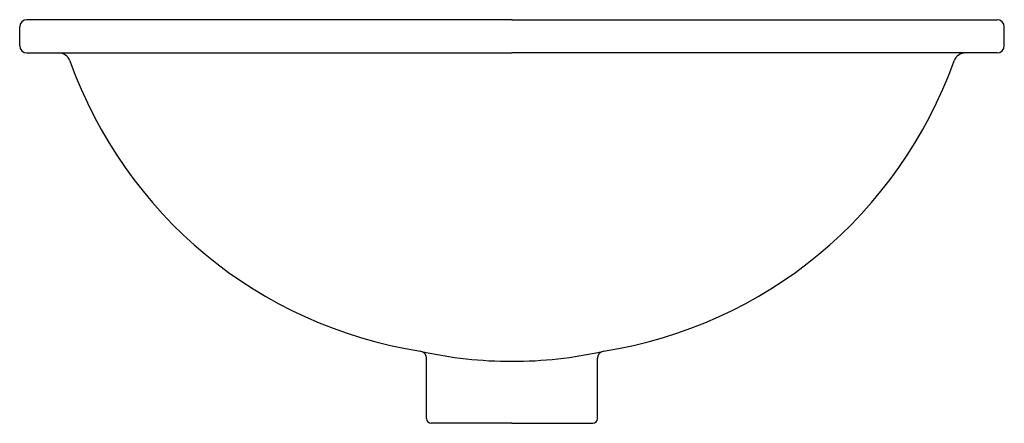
# Model space of a CAD drawing. Header units: millimetres. Extents: x -0.207 to 0.208, y -0.085 to 0.085.
import ezdxf

# ---------------------------------------------------------------- set-up
doc = ezdxf.new("R2010")
doc.units = ezdxf.units.MM
doc.layers.add('BLOCKS', color=3, linetype='Continuous')

msp = doc.modelspace()

# ---------------------------------------------------------------- linework, layer by layer
at = {"layer": 'BLOCKS'}
for p, q in [((2.842170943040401e-16, 0.085), (-0.2044999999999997, 0.085)), ((0, 0.085), (0.2045000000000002, 0.085)), ((-0.2074999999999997, 0.07399999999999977), (-0.2074999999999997, 0.08199999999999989)), ((0.2075, 0.07399999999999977), (0.2075, 0.08199999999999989)), ((-0.2044999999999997, 0.07100000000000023), (-0.1910604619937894, 0.07100000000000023)), ((-0.1910604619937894, 0.07100000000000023), (0, 0.07099999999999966)), ((0.1910604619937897, 0.07099999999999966), (0, 0.07099999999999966)), ((0.2045000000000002, 0.07099999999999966), (0.1910604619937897, 0.07099999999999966)), ((-0.03599999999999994, -0.08300000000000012), (-0.03599999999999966, -0.0575875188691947)), ((0.03600000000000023, -0.08300000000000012), (0.03599999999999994, -0.0575875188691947)), ((-0.02799999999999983, -0.085), (-0.03399999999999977, -0.085)), ((0, -0.085), (-0.02799999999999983, -0.085)), ((0, -0.085), (0.02800000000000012, -0.085)), ((0.02800000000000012, -0.085), (0.03400000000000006, -0.085))]:
    msp.add_line(p, q, dxfattribs=at)
for centre, radius, start, end in [((-0.2044999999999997, 0.08199999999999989), 0.003, 90, 180), ((0.2045000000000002, 0.08199999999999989), 0.003, 0, 90), ((-0.2044999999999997, 0.07399999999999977), 0.003, 180, 270), ((-0.1910604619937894, 0.06600000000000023), 0.005, 19.62460454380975, 90), ((0.1910604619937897, 0.06599999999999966), 0.005, 90, 160.3753954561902), ((0.2045000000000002, 0.07399999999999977), 0.003, 270, 0), ((-0.009742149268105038, 0.1306522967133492), 0.1875, 199.6246045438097, 261.1652878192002), ((0.009742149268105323, 0.1306522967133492), 0.1875, 278.8347121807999, 340.3753954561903), ((0, 0.1173013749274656), 0.1761910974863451, 257.3652267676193, 270), ((-0.03899999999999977, -0.0575875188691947), 0.003, 0, 81.16528781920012), ((2.842170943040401e-16, 0.1173013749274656), 0.1761910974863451, 270, 282.6347732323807), ((0.03899999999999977, -0.0575875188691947), 0.003, 98.83471218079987, 180), ((-0.03399999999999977, -0.08300000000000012), 0.002, 180, 270), ((0.03400000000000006, -0.08300000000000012), 0.002, 270, 0)]:
    msp.add_arc(centre, radius, start, end, dxfattribs=at)

doc.saveas('drawing.dxf')
